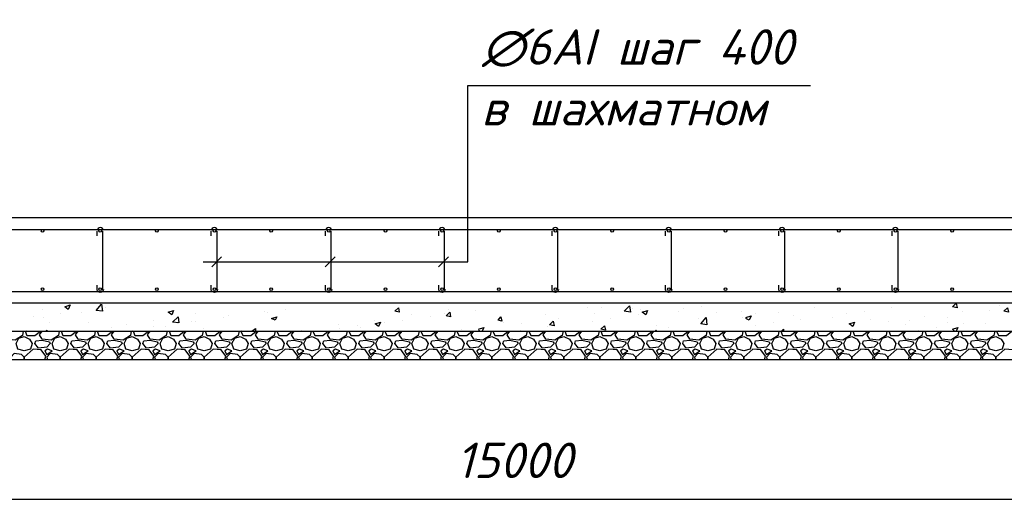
# Model space of a CAD drawing. Extents: x -119078 to 1619993, y 264752 to 340742.
# Tile 102 of 220: x 583698 to 590648, y 311875 to 315260. Entities that reach past the tile are written whole.
import ezdxf

# ---------------------------------------------------------------- set-up
doc = ezdxf.new("R2010")
doc.units = 0
doc.header["$MEASUREMENT"] = 0
doc.layers.add('PDF _Геометрия', color=250, linetype='Continuous')
doc.layers.add('PDF _Текст', color=7, linetype='Continuous')
doc.styles.add('PDF ISOCPEUR Italic', font='isocpeui.ttf')

msp = doc.modelspace()

# ---------------------------------------------------------------- linework, layer by layer
at = {"layer": 'PDF _Геометрия', "color": 7, "lineweight": -3}
msp.add_line((596176.032, 313862.62), (578179.663, 313862.62), dxfattribs=at)
for points in [[(584993.39, 313551.462), (586860.339, 313551.462), (586860.339, 314796.094), (589279.752, 314796.094)], [(577619.897, 313780.068), (596734.847, 313780.068)], [(584244.071, 313735.616), (584244.071, 313767.367)], [(584282.172, 313767.367), (584282.172, 313748.317), (584282.172, 313354.606)], [(585050.542, 313735.616), (585050.542, 313767.367)], [(585088.643, 313767.367), (585088.643, 313748.317), (585088.643, 313354.606)], [(585857.013, 313735.616), (585857.013, 313767.367)], [(585895.114, 313767.367), (585895.114, 313748.317), (585895.114, 313354.606)], [(586657.134, 313735.616), (586657.134, 313767.367)], [(586695.235, 313767.367), (586695.235, 313748.317), (586695.235, 313354.606)], [(587457.255, 313735.616), (587457.255, 313767.367)], [(587495.356, 313767.367), (587495.356, 313748.317), (587495.356, 313354.606)], [(588257.376, 313735.616), (588257.376, 313767.367)], [(588295.477, 313767.367), (588295.477, 313748.317), (588295.477, 313354.606)], [(589057.496, 313735.616), (589057.496, 313767.367)], [(589095.597, 313767.367), (589095.597, 313748.317), (589095.597, 313354.606)], [(589857.617, 313735.616), (589857.617, 313767.367)], [(589895.718, 313767.367), (589895.718, 313748.317), (589895.718, 313354.606)], [(585053.717, 313516.536), (585123.569, 313586.387)], [(585853.838, 313516.536), (585923.69, 313586.387)], [(586653.959, 313516.536), (586723.811, 313586.387)], [(577619.897, 313341.906), (596734.847, 313341.906)]]:
    msp.add_lwpolyline(points, dxfattribs=at)
for points in [[(584288.458, 313356.127, -0.9282043), (584244.071, 313354.606), (584244.071, 313386.357)], [(585094.929, 313356.127, -0.9282043), (585050.542, 313354.606), (585050.542, 313386.357)], [(585901.4, 313356.127, -0.9282043), (585857.013, 313354.606), (585857.013, 313386.357)], [(586701.521, 313356.127, -0.9282043), (586657.134, 313354.606), (586657.134, 313386.357)], [(587501.642, 313356.127, -0.9282043), (587457.255, 313354.606), (587457.255, 313386.357)], [(588301.763, 313356.127, -0.9282043), (588257.376, 313354.606), (588257.376, 313386.357)], [(589101.884, 313356.127, -0.9282043), (589057.496, 313354.606), (589057.496, 313386.357)], [(589902.004, 313356.127, -0.9282043), (589857.617, 313354.606), (589857.617, 313386.357)]]:
    msp.add_lwpolyline(points, format="xyb", dxfattribs=at)
for points in [[(577176.337, 313062.499), (597179.358, 313062.499), (597179.358, 313259.354), (577176.337, 313259.354)], [(576979.482, 313062.499), (597376.213, 313062.499), (597376.213, 312859.293), (576979.482, 312859.293)]]:
    msp.add_lwpolyline(points, close=True, dxfattribs=at)
at = {"layer": 'PDF _Геометрия', "color": 8, "lineweight": -3, "true_color": 0x767676}
for points in [[(584282.172, 313202.202), (584237.721, 313208.553), (584275.822, 313253.004)], [(590308.479, 313259.354), (590314.829, 313227.603), (590283.078, 313233.953)], [(584053.566, 313246.654), (584040.866, 313214.903), (584015.465, 313233.953)], [(584783.835, 313208.553), (584771.135, 313176.802), (584745.734, 313195.852)], [(586371.376, 313227.603), (586377.727, 313195.852), (586345.976, 313202.202)], [(586733.336, 313195.852), (586739.686, 313164.101), (586707.935, 313170.452)], [(588009.719, 313195.852), (587965.268, 313202.202), (588003.369, 313240.303)], [(588130.372, 313208.553), (588117.672, 313176.802), (588092.271, 313195.852)], [(590670.438, 313227.603), (590676.789, 313195.852), (590645.038, 313202.202)], [(584821.936, 313119.65), (584777.485, 313126), (584815.586, 313164.101)], [(585514.104, 313164.101), (585501.404, 313138.701), (585476.003, 313151.401)], [(586244.373, 313126), (586231.673, 313094.25), (586206.272, 313113.3)], [(587095.295, 313164.101), (587101.645, 313132.351), (587076.245, 313138.701)], [(587463.605, 313132.351), (587469.955, 313100.6), (587438.204, 313106.95)], [(588549.483, 313106.95), (588505.032, 313113.3), (588543.133, 313157.751)], [(589590.91, 313126), (589578.21, 313094.25), (589552.809, 313113.3)], [(587825.564, 313100.6), (587831.914, 313068.849), (587800.164, 313075.199)], [(583685.256, 312935.495), (583672.556, 312973.596), (583691.607, 313011.697), (583729.708, 313024.398), (583767.809, 313005.347), (583786.859, 312973.596), (583774.159, 312935.495), (583729.708, 312922.795)], [(583812.26, 312992.647), (583856.711, 312998.997), (583907.512, 312986.297), (583913.862, 312973.596), (583888.462, 312948.196), (583831.31, 312941.846), (583805.91, 312973.596)], [(583939.263, 312935.495), (583926.563, 312973.596), (583945.613, 313011.697), (583983.714, 313024.398), (584021.815, 313005.347), (584040.866, 312973.596), (584028.165, 312935.495), (583983.714, 312922.795)], [(584066.266, 312992.647), (584110.717, 312998.997), (584161.519, 312986.297), (584167.869, 312973.596), (584142.468, 312948.196), (584085.317, 312941.846), (584059.916, 312973.596)], [(584193.27, 312935.495), (584180.569, 312973.596), (584199.62, 313011.697), (584237.721, 313024.398), (584275.822, 313005.347), (584294.872, 312973.596), (584282.172, 312935.495), (584237.721, 312922.795)], [(584320.273, 312992.647), (584364.724, 312998.997), (584415.525, 312986.297), (584421.876, 312973.596), (584396.475, 312948.196), (584339.323, 312941.846), (584313.923, 312973.596)], [(584447.276, 312935.495), (584434.576, 312973.596), (584453.626, 313011.697), (584491.727, 313024.398), (584529.828, 313005.347), (584548.879, 312973.596), (584536.179, 312935.495), (584491.727, 312922.795)], [(584574.28, 312992.647), (584618.731, 312998.997), (584669.532, 312986.297), (584675.882, 312973.596), (584650.482, 312948.196), (584593.33, 312941.846), (584567.929, 312973.596)], [(584701.283, 312935.495), (584688.583, 312973.596), (584707.633, 313011.697), (584745.734, 313024.398), (584783.835, 313005.347), (584802.886, 312973.596), (584790.185, 312935.495), (584745.734, 312922.795)], [(584828.286, 312992.647), (584872.737, 312998.997), (584923.539, 312986.297), (584929.889, 312973.596), (584904.488, 312948.196), (584847.337, 312941.846), (584821.936, 312973.596)], [(584955.289, 312935.495), (584942.589, 312973.596), (584961.64, 313011.697), (584999.741, 313024.398), (585037.842, 313005.347), (585056.892, 312973.596), (585044.192, 312935.495), (584999.741, 312922.795)], [(585082.293, 312992.647), (585126.744, 312998.997), (585177.545, 312986.297), (585183.895, 312973.596), (585158.495, 312948.196), (585101.343, 312941.846), (585075.943, 312973.596)], [(585209.296, 312935.495), (585196.596, 312973.596), (585215.646, 313011.697), (585253.747, 313024.398), (585291.848, 313005.347), (585310.899, 312973.596), (585298.198, 312935.495), (585253.747, 312922.795)], [(585336.299, 312992.647), (585380.751, 312998.997), (585431.552, 312986.297), (585437.902, 312973.596), (585412.501, 312948.196), (585355.35, 312941.846), (585329.949, 312973.596)], [(585463.303, 312935.495), (585450.602, 312973.596), (585469.653, 313011.697), (585507.754, 313024.398), (585545.855, 313005.347), (585564.905, 312973.596), (585552.205, 312935.495), (585507.754, 312922.795)], [(585590.306, 312992.647), (585634.757, 312998.997), (585685.559, 312986.297), (585691.909, 312973.596), (585666.508, 312948.196), (585609.357, 312941.846), (585583.956, 312973.596)], [(585717.309, 312935.495), (585704.609, 312973.596), (585723.66, 313011.697), (585761.761, 313024.398), (585799.862, 313005.347), (585818.912, 312973.596), (585806.212, 312935.495), (585761.761, 312922.795)], [(585844.313, 312992.647), (585888.764, 312998.997), (585939.565, 312986.297), (585945.915, 312973.596), (585920.515, 312948.196), (585863.363, 312941.846), (585837.963, 312973.596)], [(585971.316, 312935.495), (585958.616, 312973.596), (585977.666, 313011.697), (586015.767, 313024.398), (586053.868, 313005.347), (586072.919, 312973.596), (586060.218, 312935.495), (586015.767, 312922.795)], [(586098.319, 312992.647), (586142.77, 312998.997), (586193.572, 312986.297), (586199.922, 312973.596), (586174.521, 312948.196), (586117.37, 312941.846), (586091.969, 312973.596)], [(586225.323, 312935.495), (586212.622, 312973.596), (586231.673, 313011.697), (586269.774, 313024.398), (586307.875, 313005.347), (586326.925, 312973.596), (586314.225, 312935.495), (586269.774, 312922.795)], [(586352.326, 312992.647), (586396.777, 312998.997), (586447.578, 312986.297), (586453.929, 312973.596), (586428.528, 312948.196), (586371.376, 312941.846), (586345.976, 312973.596)], [(586479.329, 312935.495), (586466.629, 312973.596), (586485.679, 313011.697), (586523.78, 313024.398), (586561.881, 313005.347), (586580.932, 312973.596), (586568.232, 312935.495), (586523.78, 312922.795)], [(586606.333, 312992.647), (586650.784, 312998.997), (586701.585, 312986.297), (586707.935, 312973.596), (586682.535, 312948.196), (586625.383, 312941.846), (586599.982, 312973.596)], [(586733.336, 312935.495), (586720.636, 312973.596), (586739.686, 313011.697), (586777.787, 313024.398), (586815.888, 313005.347), (586834.938, 312973.596), (586822.238, 312935.495), (586777.787, 312922.795)], [(586860.339, 312992.647), (586904.79, 312998.997), (586955.592, 312986.297), (586961.942, 312973.596), (586936.541, 312948.196), (586879.39, 312941.846), (586853.989, 312973.596)], [(586987.342, 312935.495), (586974.642, 312973.596), (586993.693, 313011.697), (587031.794, 313024.398), (587069.895, 313005.347), (587088.945, 312973.596), (587076.245, 312935.495), (587031.794, 312922.795)], [(587114.346, 312992.647), (587158.797, 312998.997), (587209.598, 312986.297), (587215.948, 312973.596), (587190.548, 312948.196), (587133.396, 312941.846), (587107.996, 312973.596)], [(587241.349, 312935.495), (587228.649, 312973.596), (587247.699, 313011.697), (587285.8, 313024.398), (587323.901, 313005.347), (587342.952, 312973.596), (587330.251, 312935.495), (587285.8, 312922.795)], [(587368.352, 312992.647), (587412.804, 312998.997), (587463.605, 312986.297), (587469.955, 312973.596), (587444.554, 312948.196), (587387.403, 312941.846), (587362.002, 312973.596)], [(587495.356, 312935.495), (587482.655, 312973.596), (587501.706, 313011.697), (587539.807, 313024.398), (587577.908, 313005.347), (587596.958, 312973.596), (587584.258, 312935.495), (587539.807, 312922.795)], [(587622.359, 312992.647), (587666.81, 312998.997), (587717.611, 312986.297), (587723.962, 312973.596), (587698.561, 312948.196), (587641.41, 312941.846), (587616.009, 312973.596)], [(587749.362, 312935.495), (587736.662, 312973.596), (587755.712, 313011.697), (587793.813, 313024.398), (587831.914, 313005.347), (587850.965, 312973.596), (587838.265, 312935.495), (587793.813, 312922.795)], [(587876.366, 312992.647), (587920.817, 312998.997), (587971.618, 312986.297), (587977.968, 312973.596), (587952.568, 312948.196), (587895.416, 312941.846), (587870.015, 312973.596)], [(588003.369, 312935.495), (587990.669, 312973.596), (588009.719, 313011.697), (588047.82, 313024.398), (588085.921, 313005.347), (588104.972, 312973.596), (588092.271, 312935.495), (588047.82, 312922.795)], [(588130.372, 312992.647), (588174.823, 312998.997), (588225.625, 312986.297), (588231.975, 312973.596), (588206.574, 312948.196), (588149.423, 312941.846), (588124.022, 312973.596)], [(588257.376, 312935.495), (588244.675, 312973.596), (588263.726, 313011.697), (588301.827, 313024.398), (588339.928, 313005.347), (588358.978, 312973.596), (588346.278, 312935.495), (588301.827, 312922.795)], [(588384.379, 312992.647), (588428.83, 312998.997), (588479.631, 312986.297), (588485.982, 312973.596), (588460.581, 312948.196), (588403.429, 312941.846), (588378.029, 312973.596)], [(588511.382, 312935.495), (588498.682, 312973.596), (588517.732, 313011.697), (588555.833, 313024.398), (588593.934, 313005.347), (588612.985, 312973.596), (588600.285, 312935.495), (588555.833, 312922.795)], [(588638.385, 312992.647), (588682.837, 312998.997), (588733.638, 312986.297), (588739.988, 312973.596), (588714.587, 312948.196), (588657.436, 312941.846), (588632.035, 312973.596)], [(588765.389, 312935.495), (588752.688, 312973.596), (588771.739, 313011.697), (588809.84, 313024.398), (588847.941, 313005.347), (588866.991, 312973.596), (588854.291, 312935.495), (588809.84, 312922.795)], [(588892.392, 312992.647), (588936.843, 312998.997), (588987.645, 312986.297), (588993.995, 312973.596), (588968.594, 312948.196), (588911.443, 312941.846), (588886.042, 312973.596)], [(589019.395, 312935.495), (589006.695, 312973.596), (589025.746, 313011.697), (589063.847, 313024.398), (589101.948, 313005.347), (589120.998, 312973.596), (589108.298, 312935.495), (589063.847, 312922.795)], [(589146.399, 312992.647), (589190.85, 312998.997), (589241.651, 312986.297), (589248.001, 312973.596), (589222.601, 312948.196), (589165.449, 312941.846), (589140.049, 312973.596)], [(589273.402, 312935.495), (589260.702, 312973.596), (589279.752, 313011.697), (589317.853, 313024.398), (589355.954, 313005.347), (589375.005, 312973.596), (589362.304, 312935.495), (589317.853, 312922.795)], [(589400.405, 312992.647), (589444.857, 312998.997), (589495.658, 312986.297), (589502.008, 312973.596), (589476.607, 312948.196), (589419.456, 312941.846), (589394.055, 312973.596)], [(589527.409, 312935.495), (589514.708, 312973.596), (589533.759, 313011.697), (589571.86, 313024.398), (589609.961, 313005.347), (589629.011, 312973.596), (589616.311, 312935.495), (589571.86, 312922.795)], [(589654.412, 312992.647), (589698.863, 312998.997), (589749.664, 312986.297), (589756.015, 312973.596), (589730.614, 312948.196), (589673.462, 312941.846), (589648.062, 312973.596)], [(589781.415, 312935.495), (589768.715, 312973.596), (589787.765, 313011.697), (589825.866, 313024.398), (589863.967, 313005.347), (589883.018, 312973.596), (589870.318, 312935.495), (589825.866, 312922.795)], [(589908.419, 312992.647), (589952.87, 312998.997), (590003.671, 312986.297), (590010.021, 312973.596), (589984.621, 312948.196), (589927.469, 312941.846), (589902.068, 312973.596)], [(590035.422, 312935.495), (590022.722, 312973.596), (590041.772, 313011.697), (590079.873, 313024.398), (590117.974, 313005.347), (590137.025, 312973.596), (590124.324, 312935.495), (590079.873, 312922.795)], [(590162.425, 312992.647), (590206.876, 312998.997), (590257.678, 312986.297), (590264.028, 312973.596), (590238.627, 312948.196), (590181.476, 312941.846), (590156.075, 312973.596)], [(590289.429, 312935.495), (590276.728, 312973.596), (590295.779, 313011.697), (590333.88, 313024.398), (590371.981, 313005.347), (590391.031, 312973.596), (590378.331, 312935.495), (590333.88, 312922.795)], [(590416.432, 312992.647), (590460.883, 312998.997), (590511.684, 312986.297), (590518.034, 312973.596), (590492.634, 312948.196), (590435.482, 312941.846), (590410.082, 312973.596)], [(590543.435, 312935.495), (590530.735, 312973.596), (590549.785, 313011.697), (590587.886, 313024.398), (590625.987, 313005.347), (590645.038, 312973.596), (590632.337, 312935.495), (590587.886, 312922.795)], [(583894.812, 312935.495), (583875.761, 312922.795), (583888.462, 312897.394), (583926.563, 312922.795)], [(584148.818, 312935.495), (584129.768, 312922.795), (584142.468, 312897.394), (584180.569, 312922.795)], [(584402.825, 312935.495), (584383.775, 312922.795), (584396.475, 312897.394), (584434.576, 312922.795)], [(584656.832, 312935.495), (584637.781, 312922.795), (584650.482, 312897.394), (584688.583, 312922.795)], [(584910.838, 312935.495), (584891.788, 312922.795), (584904.488, 312897.394), (584942.589, 312922.795)], [(585164.845, 312935.495), (585145.794, 312922.795), (585158.495, 312897.394), (585196.596, 312922.795)], [(585418.852, 312935.495), (585399.801, 312922.795), (585412.501, 312897.394), (585450.602, 312922.795)], [(585672.858, 312935.495), (585653.808, 312922.795), (585666.508, 312897.394), (585704.609, 312922.795)], [(585926.865, 312935.495), (585907.814, 312922.795), (585920.515, 312897.394), (585958.616, 312922.795)], [(586180.871, 312935.495), (586161.821, 312922.795), (586174.521, 312897.394), (586212.622, 312922.795)], [(586434.878, 312935.495), (586415.828, 312922.795), (586428.528, 312897.394), (586466.629, 312922.795)], [(586688.885, 312935.495), (586669.834, 312922.795), (586682.535, 312897.394), (586720.636, 312922.795)], [(586942.891, 312935.495), (586923.841, 312922.795), (586936.541, 312897.394), (586974.642, 312922.795)], [(587196.898, 312935.495), (587177.847, 312922.795), (587190.548, 312897.394), (587228.649, 312922.795)], [(587450.905, 312935.495), (587431.854, 312922.795), (587444.554, 312897.394), (587482.655, 312922.795)], [(587704.911, 312935.495), (587685.861, 312922.795), (587698.561, 312897.394), (587736.662, 312922.795)], [(587958.918, 312935.495), (587939.867, 312922.795), (587952.568, 312897.394), (587990.669, 312922.795)], [(588212.924, 312935.495), (588193.874, 312922.795), (588206.574, 312897.394), (588244.675, 312922.795)], [(588466.931, 312935.495), (588447.881, 312922.795), (588460.581, 312897.394), (588498.682, 312922.795)], [(588720.938, 312935.495), (588701.887, 312922.795), (588714.587, 312897.394), (588752.688, 312922.795)], [(588974.944, 312935.495), (588955.894, 312922.795), (588968.594, 312897.394), (589006.695, 312922.795)], [(589228.951, 312935.495), (589209.9, 312922.795), (589222.601, 312897.394), (589260.702, 312922.795)], [(589482.958, 312935.495), (589463.907, 312922.795), (589476.607, 312897.394), (589514.708, 312922.795)], [(589736.964, 312935.495), (589717.914, 312922.795), (589730.614, 312897.394), (589768.715, 312922.795)], [(589990.971, 312935.495), (589971.92, 312922.795), (589984.621, 312897.394), (590022.722, 312922.795)], [(590244.977, 312935.495), (590225.927, 312922.795), (590238.627, 312897.394), (590276.728, 312922.795)], [(590498.984, 312935.495), (590479.933, 312922.795), (590492.634, 312897.394), (590530.735, 312922.795)]]:
    msp.add_lwpolyline(points, close=True, dxfattribs=at)
for points in [[(583856.711, 313214.903), (583856.711, 313214.903)], [(583983.714, 313189.502), (583983.714, 313189.502)], [(584136.118, 313195.852), (584136.118, 313195.852)], [(584301.222, 313227.603), (584301.222, 313227.603)], [(584936.239, 313189.502), (584936.239, 313189.502)], [(585425.202, 313202.202), (585425.202, 313202.202)], [(585450.602, 313195.852), (585450.602, 313195.852)], [(585577.606, 313214.903), (585577.606, 313214.903)], [(586695.235, 313189.502), (586695.235, 313189.502)], [(586726.986, 313214.903), (586726.986, 313214.903)], [(586726.986, 313183.152), (586726.986, 313183.152)], [(586917.491, 313208.553), (586917.491, 313208.553)], [(587704.911, 313227.603), (587704.911, 313227.603)], [(587755.712, 313183.152), (587755.712, 313183.152)], [(587806.514, 313227.603), (587806.514, 313227.603)], [(588022.419, 313221.253), (588022.419, 313221.253)], [(588079.571, 313214.903), (588079.571, 313214.903)], [(588346.278, 313202.202), (588346.278, 313202.202)], [(588384.379, 313221.253), (588384.379, 313221.253)], [(588511.382, 313233.953), (588511.382, 313233.953)], [(588619.335, 313195.852), (588619.335, 313195.852)], [(588790.789, 313202.202), (588790.789, 313202.202)], [(588892.392, 313183.152), (588892.392, 313183.152)], [(589057.496, 313195.852), (589057.496, 313195.852)], [(589311.503, 313227.603), (589311.503, 313227.603)], [(589533.759, 313189.502), (589533.759, 313189.502)], [(589660.762, 313202.202), (589660.762, 313202.202)], [(589851.267, 313227.603), (589851.267, 313227.603)], [(590352.93, 313202.202), (590352.93, 313202.202)], [(590543.435, 313208.553), (590543.435, 313208.553)], [(590613.287, 313240.303), (590613.287, 313240.303)], [(583793.209, 313164.101), (583793.209, 313164.101)], [(583869.411, 313157.751), (583869.411, 313157.751)], [(583907.512, 313126), (583907.512, 313126)], [(584180.569, 313119.65), (584180.569, 313119.65)], [(584644.131, 313138.701), (584644.131, 313138.701)], [(584809.236, 313113.3), (584809.236, 313113.3)], [(584910.838, 313132.351), (584910.838, 313132.351)], [(584936.239, 313132.351), (584936.239, 313132.351)], [(585133.094, 313157.751), (585133.094, 313157.751)], [(585171.195, 313170.452), (585171.195, 313170.452)], [(586199.922, 313138.701), (586199.922, 313138.701)], [(586276.124, 313126), (586276.124, 313126)], [(586396.777, 313138.701), (586396.777, 313138.701)], [(586466.629, 313176.802), (586466.629, 313176.802)], [(586599.982, 313164.101), (586599.982, 313164.101)], [(587114.346, 313126), (587114.346, 313126)], [(587241.349, 313113.3), (587241.349, 313113.3)], [(587406.453, 313176.802), (587406.453, 313176.802)], [(587501.706, 313151.401), (587501.706, 313151.401)], [(587743.012, 313132.351), (587743.012, 313132.351)], [(587870.015, 313151.401), (587870.015, 313151.401)], [(588066.871, 313176.802), (588066.871, 313176.802)], [(588492.332, 313151.401), (588492.332, 313151.401)], [(588530.433, 313119.65), (588530.433, 313119.65)], [(588797.14, 313157.751), (588797.14, 313157.751)], [(588822.54, 313157.751), (588860.641, 313170.452), (588847.941, 313138.701), (588822.54, 313151.401)], [(589019.395, 313119.65), (589019.395, 313119.65)], [(589159.099, 313170.452), (589159.099, 313170.452)], [(589209.9, 313145.051), (589209.9, 313145.051)], [(589432.156, 313157.751), (589432.156, 313157.751)], [(589705.213, 313145.051), (589705.213, 313145.051)], [(589832.217, 313132.351), (589832.217, 313132.351)], [(589978.27, 313138.701), (589978.27, 313138.701)], [(590086.223, 313164.101), (590086.223, 313164.101)], [(590244.977, 313157.751), (590244.977, 313157.751)], [(590244.977, 313126), (590244.977, 313126)], [(590359.28, 313113.3), (590359.28, 313113.3)], [(590518.034, 313113.3), (590518.034, 313113.3)], [(583723.357, 313062.499), (583717.007, 313030.748), (583666.206, 312998.997), (583602.704, 313005.347), (583583.654, 313037.098), (583602.704, 313062.499), (583590.004, 313068.849), (583621.755, 313087.899)], [(583736.058, 313062.499), (583748.758, 313030.748), (583805.91, 313030.748), (583844.011, 313062.499)], [(583748.758, 313068.849), (583748.758, 313068.849)], [(583977.364, 313062.499), (583971.014, 313030.748), (583920.213, 312998.997), (583856.711, 313005.347), (583837.66, 313037.098), (583856.711, 313062.499)], [(583882.112, 313062.499), (583888.462, 313068.849), (583888.462, 313062.499)], [(583990.064, 313062.499), (584002.765, 313030.748), (584059.916, 313030.748), (584098.017, 313062.499)], [(584231.371, 313062.499), (584225.02, 313030.748), (584174.219, 312998.997), (584110.717, 313005.347), (584091.667, 313037.098), (584110.717, 313062.499)], [(584244.071, 313062.499), (584256.771, 313030.748), (584313.923, 313030.748), (584352.024, 313062.499)], [(584345.674, 313087.899), (584345.674, 313087.899)], [(584485.377, 313062.499), (584479.027, 313030.748), (584428.226, 312998.997), (584364.724, 313005.347), (584345.674, 313037.098), (584364.724, 313062.499)], [(584390.125, 313062.499), (584390.125, 313062.499)], [(584453.626, 313106.95), (584453.626, 313106.95)], [(584491.727, 313068.849), (584491.727, 313068.849)], [(584498.078, 313062.499), (584510.778, 313030.748), (584567.929, 313030.748), (584606.03, 313062.499)], [(584739.384, 313062.499), (584733.034, 313030.748), (584682.232, 312998.997), (584618.731, 313005.347), (584599.68, 313037.098), (584618.731, 313062.499)], [(584644.131, 313094.25), (584644.131, 313094.25)], [(584726.684, 313094.25), (584726.684, 313094.25)], [(584752.084, 313062.499), (584764.785, 313030.748), (584821.936, 313030.748), (584860.037, 313062.499)], [(584993.39, 313062.499), (584987.04, 313030.748), (584936.239, 312998.997), (584872.737, 313005.347), (584853.687, 313037.098), (584872.737, 313062.499)], [(584993.39, 313081.549), (584993.39, 313081.549)], [(585006.091, 313062.499), (585018.791, 313030.748), (585075.943, 313030.748), (585114.044, 313062.499)], [(585247.397, 313062.499), (585241.047, 313030.748), (585190.246, 312998.997), (585126.744, 313005.347), (585107.693, 313037.098), (585126.744, 313062.499)], [(585260.097, 313062.499), (585272.798, 313030.748), (585329.949, 313030.748), (585368.05, 313062.499)], [(585266.448, 313068.849), (585266.448, 313068.849)], [(585336.299, 313062.499), (585361.7, 313081.549), (585361.7, 313062.499)], [(585501.404, 313062.499), (585495.054, 313030.748), (585444.252, 312998.997), (585380.751, 313005.347), (585361.7, 313037.098), (585380.751, 313062.499)], [(585514.104, 313062.499), (585526.804, 313030.748), (585583.956, 313030.748), (585622.057, 313062.499)], [(585755.41, 313062.499), (585749.06, 313030.748), (585698.259, 312998.997), (585634.757, 313005.347), (585615.707, 313037.098), (585634.757, 313062.499)], [(585685.559, 313068.849), (585685.559, 313068.849)], [(585768.111, 313062.499), (585780.811, 313030.748), (585837.963, 313030.748), (585876.063, 313062.499)], [(586009.417, 313062.499), (586003.067, 313030.748), (585952.265, 312998.997), (585888.764, 313005.347), (585869.713, 313037.098), (585888.764, 313062.499)], [(585945.915, 313106.95), (585945.915, 313106.95)], [(585958.616, 313081.549), (585958.616, 313081.549)], [(586022.117, 313062.499), (586034.818, 313030.748), (586091.969, 313030.748), (586130.07, 313062.499)], [(586085.619, 313100.6), (586085.619, 313100.6)], [(586104.669, 313087.899), (586104.669, 313087.899)], [(586263.424, 313062.499), (586257.073, 313030.748), (586206.272, 312998.997), (586142.77, 313005.347), (586123.72, 313037.098), (586142.77, 313062.499)], [(586276.124, 313062.499), (586288.824, 313030.748), (586345.976, 313030.748), (586384.077, 313062.499)], [(586517.43, 313062.499), (586511.08, 313030.748), (586460.279, 312998.997), (586396.777, 313005.347), (586377.727, 313037.098), (586396.777, 313062.499)], [(586530.131, 313062.499), (586542.831, 313030.748), (586599.982, 313030.748), (586638.083, 313062.499)], [(586771.437, 313062.499), (586765.087, 313030.748), (586714.285, 312998.997), (586650.784, 313005.347), (586631.733, 313037.098), (586650.784, 313062.499)], [(586784.137, 313062.499), (586796.837, 313030.748), (586853.989, 313030.748), (586892.09, 313062.499)], [(586815.888, 313075.199), (586815.888, 313075.199)], [(587025.443, 313062.499), (587019.093, 313030.748), (586968.292, 312998.997), (586904.79, 313005.347), (586885.74, 313037.098), (586904.79, 313062.499)], [(586936.541, 313075.199), (586974.642, 313087.899), (586961.942, 313062.499)], [(586936.541, 313068.849), (586949.241, 313062.499)], [(586974.642, 313075.199), (586974.642, 313075.199)], [(587038.144, 313062.499), (587050.844, 313030.748), (587107.996, 313030.748), (587146.097, 313062.499)], [(587279.45, 313062.499), (587273.1, 313030.748), (587222.299, 312998.997), (587158.797, 313005.347), (587139.746, 313037.098), (587158.797, 313062.499)], [(587234.999, 313068.849), (587234.999, 313068.849)], [(587292.15, 313062.499), (587304.851, 313030.748), (587362.002, 313030.748), (587400.103, 313062.499)], [(587533.457, 313062.499), (587527.107, 313030.748), (587476.305, 312998.997), (587412.804, 313005.347), (587393.753, 313037.098), (587412.804, 313062.499)], [(587425.504, 313094.25), (587425.504, 313094.25)], [(587546.157, 313062.499), (587558.857, 313030.748), (587616.009, 313030.748), (587654.11, 313062.499)], [(587787.463, 313062.499), (587781.113, 313030.748), (587730.312, 312998.997), (587666.81, 313005.347), (587647.76, 313037.098), (587666.81, 313062.499)], [(587800.164, 313062.499), (587812.864, 313030.748), (587870.015, 313030.748), (587908.116, 313062.499)], [(588041.47, 313062.499), (588035.12, 313030.748), (587984.318, 312998.997), (587920.817, 313005.347), (587901.766, 313037.098), (587920.817, 313062.499)], [(588054.17, 313062.499), (588066.871, 313030.748), (588124.022, 313030.748), (588162.123, 313062.499)], [(588295.477, 313062.499), (588289.126, 313030.748), (588238.325, 312998.997), (588174.823, 313005.347), (588155.773, 313037.098), (588174.823, 313062.499)], [(588187.524, 313062.499), (588193.874, 313068.849)], [(588193.874, 313062.499), (588187.524, 313068.849)], [(588193.874, 313100.6), (588193.874, 313100.6)], [(588276.426, 313087.899), (588276.426, 313087.899)], [(588308.177, 313062.499), (588320.877, 313030.748), (588378.029, 313030.748), (588416.13, 313062.499)], [(588549.483, 313062.499), (588543.133, 313030.748), (588492.332, 312998.997), (588428.83, 313005.347), (588409.78, 313037.098), (588428.83, 313062.499)], [(588562.184, 313062.499), (588574.884, 313030.748), (588632.035, 313030.748), (588670.136, 313062.499)], [(588803.49, 313062.499), (588797.14, 313030.748), (588746.338, 312998.997), (588682.837, 313005.347), (588663.786, 313037.098), (588682.837, 313062.499)], [(588816.19, 313062.499), (588828.89, 313030.748), (588886.042, 313030.748), (588924.143, 313062.499)], [(588892.392, 313100.6), (588892.392, 313100.6)], [(589057.496, 313062.499), (589051.146, 313030.748), (589000.345, 312998.997), (588936.843, 313005.347), (588917.793, 313037.098), (588936.843, 313062.499)], [(589070.197, 313062.499), (589082.897, 313030.748), (589140.049, 313030.748), (589178.15, 313062.499)], [(589076.547, 313062.499), (589089.247, 313075.199), (589089.247, 313062.499)], [(589311.503, 313062.499), (589305.153, 313030.748), (589254.352, 312998.997), (589190.85, 313005.347), (589171.799, 313037.098), (589190.85, 313062.499)], [(589324.203, 313062.499), (589336.904, 313030.748), (589394.055, 313030.748), (589432.156, 313062.499)], [(589565.51, 313062.499), (589559.159, 313030.748), (589508.358, 312998.997), (589444.857, 313005.347), (589425.806, 313037.098), (589444.857, 313062.499)], [(589571.86, 313094.25), (589571.86, 313094.25)], [(589578.21, 313062.499), (589590.91, 313030.748), (589648.062, 313030.748), (589686.163, 313062.499)], [(589819.516, 313062.499), (589813.166, 313030.748), (589762.365, 312998.997), (589698.863, 313005.347), (589679.813, 313037.098), (589698.863, 313062.499)], [(589832.217, 313062.499), (589844.917, 313030.748), (589902.068, 313030.748), (589940.169, 313062.499)], [(590073.523, 313062.499), (590067.173, 313030.748), (590016.371, 312998.997), (589952.87, 313005.347), (589933.819, 313037.098), (589952.87, 313062.499)], [(589952.87, 313106.95), (589952.87, 313106.95)], [(590041.772, 313068.849), (590041.772, 313068.849)], [(590086.223, 313062.499), (590098.924, 313030.748), (590156.075, 313030.748), (590194.176, 313062.499)], [(590168.775, 313087.899), (590168.775, 313087.899)], [(590327.53, 313062.499), (590321.179, 313030.748), (590270.378, 312998.997), (590206.876, 313005.347), (590187.826, 313037.098), (590206.876, 313062.499)], [(590295.779, 313062.499), (590283.078, 313075.199), (590321.179, 313087.899), (590308.479, 313062.499)], [(590340.23, 313062.499), (590352.93, 313030.748), (590410.082, 313030.748), (590448.183, 313062.499)], [(590581.536, 313062.499), (590575.186, 313030.748), (590524.385, 312998.997), (590460.883, 313005.347), (590441.833, 313037.098), (590460.883, 313062.499)], [(590594.236, 313062.499), (590606.937, 313030.748), (590664.088, 313030.748), (590702.189, 313062.499)], [(590606.937, 313068.849), (590606.937, 313068.849)], [(583875.761, 312859.293), (583882.112, 312884.694), (583850.361, 312929.145), (583793.209, 312935.495), (583729.708, 312878.344), (583729.708, 312859.293), (583729.708, 312878.344), (583710.657, 312897.394), (583659.856, 312903.745), (583634.455, 312878.344), (583640.805, 312859.293)], [(584129.768, 312859.293), (584136.118, 312884.694), (584104.367, 312929.145), (584047.216, 312935.495), (583983.714, 312878.344), (583983.714, 312859.293), (583983.714, 312878.344), (583964.664, 312897.394), (583913.862, 312903.745), (583888.462, 312878.344), (583894.812, 312859.293)], [(584383.775, 312859.293), (584390.125, 312884.694), (584358.374, 312929.145), (584301.222, 312935.495), (584237.721, 312878.344), (584237.721, 312859.293), (584237.721, 312878.344), (584218.67, 312897.394), (584167.869, 312903.745), (584142.468, 312878.344), (584148.818, 312859.293)], [(584637.781, 312859.293), (584644.131, 312884.694), (584612.381, 312929.145), (584555.229, 312935.495), (584491.727, 312878.344), (584491.727, 312859.293), (584491.727, 312878.344), (584472.677, 312897.394), (584421.876, 312903.745), (584396.475, 312878.344), (584402.825, 312859.293)], [(584891.788, 312859.293), (584898.138, 312884.694), (584866.387, 312929.145), (584809.236, 312935.495), (584745.734, 312878.344), (584745.734, 312859.293), (584745.734, 312878.344), (584726.684, 312897.394), (584675.882, 312903.745), (584650.482, 312878.344), (584656.832, 312859.293)], [(585145.794, 312859.293), (585152.145, 312884.694), (585120.394, 312929.145), (585063.242, 312935.495), (584999.741, 312878.344), (584999.741, 312859.293), (584999.741, 312878.344), (584980.69, 312897.394), (584929.889, 312903.745), (584904.488, 312878.344), (584910.838, 312859.293)], [(585399.801, 312859.293), (585406.151, 312884.694), (585374.4, 312929.145), (585317.249, 312935.495), (585253.747, 312878.344), (585253.747, 312859.293), (585253.747, 312878.344), (585234.697, 312897.394), (585183.895, 312903.745), (585158.495, 312878.344), (585164.845, 312859.293)], [(585653.808, 312859.293), (585660.158, 312884.694), (585628.407, 312929.145), (585571.256, 312935.495), (585507.754, 312878.344), (585507.754, 312859.293), (585507.754, 312878.344), (585488.703, 312897.394), (585437.902, 312903.745), (585412.501, 312878.344), (585418.852, 312859.293)], [(585907.814, 312859.293), (585914.164, 312884.694), (585882.414, 312929.145), (585825.262, 312935.495), (585761.761, 312878.344), (585761.761, 312859.293), (585761.761, 312878.344), (585742.71, 312897.394), (585691.909, 312903.745), (585666.508, 312878.344), (585672.858, 312859.293)], [(586161.821, 312859.293), (586168.171, 312884.694), (586136.42, 312929.145), (586079.269, 312935.495), (586015.767, 312878.344), (586015.767, 312859.293), (586015.767, 312878.344), (585996.717, 312897.394), (585945.915, 312903.745), (585920.515, 312878.344), (585926.865, 312859.293)], [(586415.828, 312859.293), (586422.178, 312884.694), (586390.427, 312929.145), (586333.275, 312935.495), (586269.774, 312878.344), (586269.774, 312859.293), (586269.774, 312878.344), (586250.723, 312897.394), (586199.922, 312903.745), (586174.521, 312878.344), (586180.871, 312859.293)], [(586669.834, 312859.293), (586676.184, 312884.694), (586644.434, 312929.145), (586587.282, 312935.495), (586523.78, 312878.344), (586523.78, 312859.293), (586523.78, 312878.344), (586504.73, 312897.394), (586453.929, 312903.745), (586428.528, 312878.344), (586434.878, 312859.293)], [(586923.841, 312859.293), (586930.191, 312884.694), (586898.44, 312929.145), (586841.289, 312935.495), (586777.787, 312878.344), (586777.787, 312859.293), (586777.787, 312878.344), (586758.737, 312897.394), (586707.935, 312903.745), (586682.535, 312878.344), (586688.885, 312859.293)], [(587177.847, 312859.293), (587184.198, 312884.694), (587152.447, 312929.145), (587095.295, 312935.495), (587031.794, 312878.344), (587031.794, 312859.293), (587031.794, 312878.344), (587012.743, 312897.394), (586961.942, 312903.745), (586936.541, 312878.344), (586942.891, 312859.293)], [(587431.854, 312859.293), (587438.204, 312884.694), (587406.453, 312929.145), (587349.302, 312935.495), (587285.8, 312878.344), (587285.8, 312859.293), (587285.8, 312878.344), (587266.75, 312897.394), (587215.948, 312903.745), (587190.548, 312878.344), (587196.898, 312859.293)], [(587685.861, 312859.293), (587692.211, 312884.694), (587660.46, 312929.145), (587603.309, 312935.495), (587539.807, 312878.344), (587539.807, 312859.293), (587539.807, 312878.344), (587520.756, 312897.394), (587469.955, 312903.745), (587444.554, 312878.344), (587450.905, 312859.293)], [(587939.867, 312859.293), (587946.217, 312884.694), (587914.467, 312929.145), (587857.315, 312935.495), (587793.813, 312878.344), (587793.813, 312859.293), (587793.813, 312878.344), (587774.763, 312897.394), (587723.962, 312903.745), (587698.561, 312878.344), (587704.911, 312859.293)], [(588193.874, 312859.293), (588200.224, 312884.694), (588168.473, 312929.145), (588111.322, 312935.495), (588047.82, 312878.344), (588047.82, 312859.293), (588047.82, 312878.344), (588028.77, 312897.394), (587977.968, 312903.745), (587952.568, 312878.344), (587958.918, 312859.293)], [(588447.881, 312859.293), (588454.231, 312884.694), (588422.48, 312929.145), (588365.328, 312935.495), (588301.827, 312878.344), (588301.827, 312859.293), (588301.827, 312878.344), (588282.776, 312897.394), (588231.975, 312903.745), (588206.574, 312878.344), (588212.924, 312859.293)], [(588701.887, 312859.293), (588708.237, 312884.694), (588676.486, 312929.145), (588619.335, 312935.495), (588555.833, 312878.344), (588555.833, 312859.293), (588555.833, 312878.344), (588536.783, 312897.394), (588485.982, 312903.745), (588460.581, 312878.344), (588466.931, 312859.293)], [(588955.894, 312859.293), (588962.244, 312884.694), (588930.493, 312929.145), (588873.342, 312935.495), (588809.84, 312878.344), (588809.84, 312859.293), (588809.84, 312878.344), (588790.789, 312897.394), (588739.988, 312903.745), (588714.587, 312878.344), (588720.938, 312859.293)], [(589209.9, 312859.293), (589216.251, 312884.694), (589184.5, 312929.145), (589127.348, 312935.495), (589063.847, 312878.344), (589063.847, 312859.293), (589063.847, 312878.344), (589044.796, 312897.394), (588993.995, 312903.745), (588968.594, 312878.344), (588974.944, 312859.293)], [(589463.907, 312859.293), (589470.257, 312884.694), (589438.506, 312929.145), (589381.355, 312935.495), (589317.853, 312878.344), (589317.853, 312859.293), (589317.853, 312878.344), (589298.803, 312897.394), (589248.001, 312903.745), (589222.601, 312878.344), (589228.951, 312859.293)], [(589717.914, 312859.293), (589724.264, 312884.694), (589692.513, 312929.145), (589635.361, 312935.495), (589571.86, 312878.344), (589571.86, 312859.293), (589571.86, 312878.344), (589552.809, 312897.394), (589502.008, 312903.745), (589476.607, 312878.344), (589482.958, 312859.293)], [(589971.92, 312859.293), (589978.27, 312884.694), (589946.52, 312929.145), (589889.368, 312935.495), (589825.866, 312878.344), (589825.866, 312859.293), (589825.866, 312878.344), (589806.816, 312897.394), (589756.015, 312903.745), (589730.614, 312878.344), (589736.964, 312859.293)], [(590225.927, 312859.293), (590232.277, 312884.694), (590200.526, 312929.145), (590143.375, 312935.495), (590079.873, 312878.344), (590079.873, 312859.293), (590079.873, 312878.344), (590060.823, 312897.394), (590010.021, 312903.745), (589984.621, 312878.344), (589990.971, 312859.293)], [(590479.933, 312859.293), (590486.284, 312884.694), (590454.533, 312929.145), (590397.381, 312935.495), (590333.88, 312878.344), (590333.88, 312859.293), (590333.88, 312878.344), (590314.829, 312897.394), (590264.028, 312903.745), (590238.627, 312878.344), (590244.977, 312859.293)], [(590733.94, 312859.293), (590740.29, 312884.694), (590708.539, 312929.145), (590651.388, 312935.495), (590587.886, 312878.344), (590587.886, 312859.293), (590587.886, 312878.344), (590568.836, 312897.394), (590518.034, 312903.745), (590492.634, 312878.344), (590498.984, 312859.293)]]:
    msp.add_lwpolyline(points, dxfattribs=at)
at = {"layer": 'PDF _Геометрия', "color": 251, "lineweight": -3, "true_color": 0x535353}
msp.add_lwpolyline([(578078.06, 311875.018), (596277.635, 311875.018)], dxfattribs=at)
at = {"layer": 'PDF _Геометрия', "color": 7, "lineweight": -3}
for centre in [(583859.886, 313770.543), (584266.297, 313770.543), (584666.357, 313770.543), (585072.768, 313770.543), (585472.828, 313770.543), (585879.239, 313770.543), (586279.3, 313770.543), (586679.36, 313770.543), (587079.42, 313770.543), (587479.481, 313770.543), (587879.541, 313770.543), (588279.602, 313770.543), (588679.662, 313770.543), (589079.723, 313770.543), (589479.783, 313770.543), (589879.843, 313770.543), (590279.904, 313770.543), (583859.886, 313357.782), (584266.297, 313357.782), (584666.357, 313357.782), (585072.768, 313357.782), (585472.828, 313357.782), (585879.239, 313357.782), (586279.3, 313357.782), (586679.36, 313357.782), (587079.42, 313357.782), (587479.481, 313357.782), (587879.541, 313357.782), (588279.602, 313357.782), (588679.662, 313357.782), (589079.723, 313357.782), (589479.783, 313357.782), (589879.843, 313357.782), (590279.904, 313357.782)]:
    msp.add_circle(centre, 9.525, dxfattribs=at)
for centre, start, end in [((584266.298, 313770.544), 4.2647881, 175.7352119), ((585072.769, 313770.544), 4.2647881, 175.7352119), ((585879.24, 313770.544), 4.2647881, 175.7352119), ((586679.36, 313770.544), 4.2647881, 175.7352119), ((587479.481, 313770.544), 4.2647882, 175.7352119), ((588279.602, 313770.544), 4.2647881, 175.7352119), ((589079.723, 313770.544), 4.2647881, 175.7352118), ((589879.844, 313770.544), 4.2647881, 175.7352119)]:
    msp.add_arc(centre, 22.224, start, end, dxfattribs=at)

# ---------------------------------------------------------------- texts
at = {"layer": 'PDF _Текст', "lineweight": 30, "char_height": 249.99723, "attachment_point": 7, "style": 'PDF ISOCPEUR Italic'}
for s, insert in [('∅6АI шаг 400', (586961.942, 314926.398)), ('в шахматном', (586955.592, 314513.638))]:
    msp.add_mtext(s, dxfattribs=dict(at, insert=insert))
at = {"layer": 'PDF _Текст', "color": 251, "lineweight": 30, "true_color": 0x535353, "insert": (586777.787, 312025.19), "char_height": 249.9972, "attachment_point": 7, "style": 'PDF ISOCPEUR Italic'}
msp.add_mtext('15000', dxfattribs=at)

doc.saveas('drawing.dxf')
